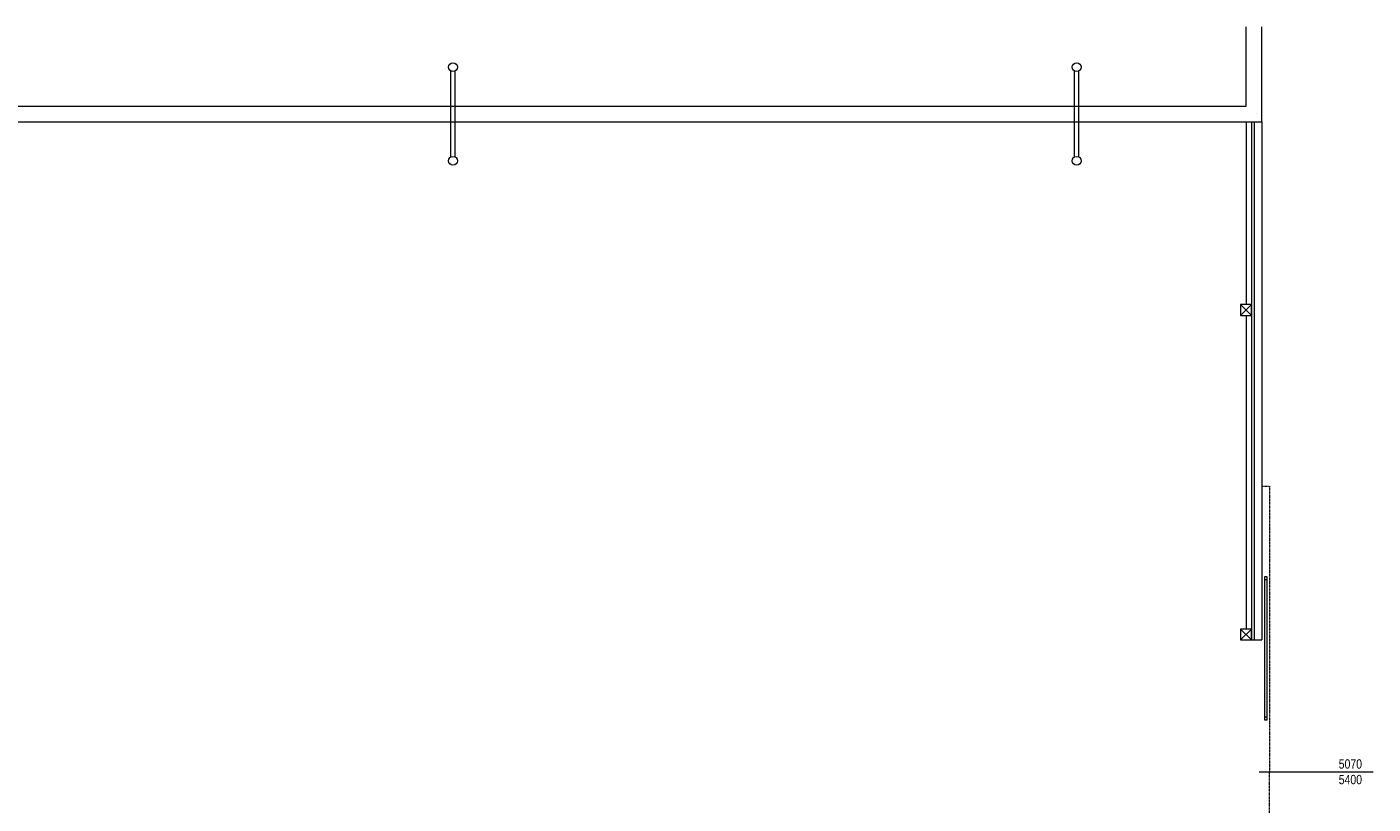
# Model space of a CAD drawing. Header units: millimetres. Extents: x 0 to 1216358, y -266558 to 2852.
# Tile 35 of 76: x 994964 to 1020865, y -120142 to -105196. Entities that reach past the tile are written whole.
import ezdxf

# ---------------------------------------------------------------- set-up
doc = ezdxf.new("R2010")
doc.units = ezdxf.units.MM
doc.linetypes.add('ACAD_ISO12W100', pattern=[21, 12, -3, 0, -3, 0, -3])
doc.layers.get('0').update_dxf_attribs({"lineweight": 13})
doc.styles.get("Standard").update_dxf_attribs({"font": 'arial.ttf'})

# ---------------------------------------------------------------- blocks, each defined once
blk = doc.blocks.new('EDWED')
at = {"color": 8, "ltscale": 2}
for p, q in [((969137, -201630), (969137, -200106)), ((969437, -201930), (969437, -200106)), ((872907, -201630), (969137, -201630)), ((872607, -201930), (969437, -201930)), ((969137, -201930), (969137, -205445)), ((969237, -201930), (969237, -211895)), ((969287, -201930), (969287, -211895)), ((969337, -201780), (969337, -201780)), ((969437, -201930), (969437, -211895)), ((969137, -205655), (969137, -211685)), ((969027, -211685), (969237, -211895)), ((969027, -211895), (969237, -211685)), ((969237, -211685), (969027, -211685)), ((969027, -211685), (969027, -211895)), ((969237, -211895), (969237, -211685)), ((969027, -211895), (969237, -211895)), ((969237, -211895), (969437, -211895))]:
    blk.add_line(p, q, dxfattribs=at)
at = {"color": 8, "linetype": 'ACAD_ISO12W100'}
for p, q in [((969437, -208940), (969587, -208940)), ((969587, -208940), (969587, -214430)), ((969587, -219920), (969587, -214430))]:
    blk.add_line(p, q, dxfattribs=at)
at = {"color": 8}
for p, q in [((969537, -210680), (969487, -210680)), ((969487, -210680), (969487, -210730)), ((969537, -210680), (969487, -210680)), ((969487, -210680), (969487, -213430)), ((969487, -210730), (969537, -210730)), ((969537, -210730), (969537, -210680)), ((969537, -213430), (969537, -210680)), ((969537, -213380), (969487, -213380)), ((969487, -213380), (969487, -213430)), ((969537, -213430), (969537, -213380)), ((969487, -213430), (969537, -213430)), ((969487, -213430), (969537, -213430)), ((969387, -214430), (971577, -214430))]:
    blk.add_line(p, q, dxfattribs=at)
at = {"color": 8, "lineweight": 18, "ltscale": 2}
for points in [[(953834, -202605), (953834, -200955)], [(953914, -202605), (953914, -200955)], [(965834, -202605), (965834, -200955)], [(965914, -202605), (965914, -200955)]]:
    blk.add_lwpolyline(points, dxfattribs=at)
at = {"color": 8, "ltscale": 2}
blk.add_lwpolyline([(969237, -205655), (969237, -205445), (969027, -205445), (969027, -205655)], close=True, dxfattribs=at)
for points in [[(969027, -205655), (969237, -205445)], [(969027, -205445), (969237, -205655)]]:
    blk.add_lwpolyline(points, dxfattribs=at)
for centre in [(953874, -200880), (965874, -200880), (953874, -202680), (965874, -202680)]:
    blk.add_circle(centre, 85, dxfattribs=at)
at = {"color": 8, "width": 0.8}
for s, p in [('5070', (970917, -214370)), ('5400', (970917, -214670))]:
    blk.add_text(s, height=180, dxfattribs=at).set_placement(p)

msp = doc.modelspace()

# ---------------------------------------------------------------- block references
msp.add_blockref('EDWED', (49287.2, 94909.3))

doc.saveas('drawing.dxf')
